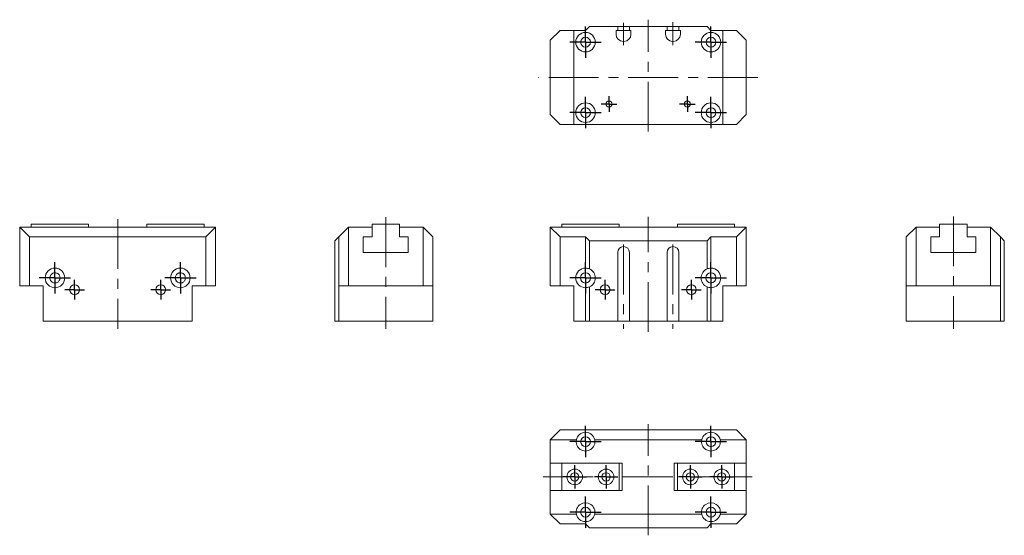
# Model space of a CAD drawing. Header units: millimetres. Extents: x 61 to 312, y 104 to 236.
import ezdxf

# ---------------------------------------------------------------- set-up
doc = ezdxf.new("R2010")
doc.units = ezdxf.units.MM
doc.linetypes.add('CENTERX2', pattern=[20.32, 12.7, -2.54, 2.54, -2.54])
doc.layers.add('FORMAT', color=7, linetype='Continuous')

# ---------------------------------------------------------------- blocks, each defined once
blk = doc.blocks.new('SW_CENTERMARKSYMBOL_0')
at = {"layer": 'FORMAT', "color": 0}
for q in [(-2.5, 0), (0, 2.5), (0, -2.5), (2.5, 0)]:
    blk.add_line((0, 0), q, dxfattribs=at)
blk = doc.blocks.new('SW_CENTERMARKSYMBOL_1')
at = {"layer": 'FORMAT', "color": 0}
for q in [(-2.5, 0), (0, 2.5), (0, -2.5), (2.5, 0)]:
    blk.add_line((0, 0), q, dxfattribs=at)
blk = doc.blocks.new('SW_CENTERMARKSYMBOL_2')
at = {"layer": 'FORMAT', "color": 0}
for q in [(0, 4), (-4, 0), (0, -4), (4, 0)]:
    blk.add_line((0, 0), q, dxfattribs=at)
blk = doc.blocks.new('SW_CENTERMARKSYMBOL_3')
at = {"layer": 'FORMAT', "color": 0}
for q in [(0, 4), (-4, 0), (0, -4), (4, 0)]:
    blk.add_line((0, 0), q, dxfattribs=at)
blk = doc.blocks.new('SW_CENTERMARKSYMBOL_4')
at = {"layer": 'FORMAT', "color": 0}
for q in [(0, 3), (-3, 0), (0, -3), (3, 0)]:
    blk.add_line((0, 0), q, dxfattribs=at)
blk = doc.blocks.new('SW_CENTERMARKSYMBOL_5')
at = {"layer": 'FORMAT', "color": 0}
for q in [(0, 3), (-3, 0), (0, -3), (3, 0)]:
    blk.add_line((0, 0), q, dxfattribs=at)
blk = doc.blocks.new('SW_CENTERMARKSYMBOL_6')
at = {"layer": 'FORMAT', "color": 0}
for q in [(0, 3), (-3, 0), (0, -3), (3, 0)]:
    blk.add_line((0, 0), q, dxfattribs=at)
blk = doc.blocks.new('SW_CENTERMARKSYMBOL_7')
at = {"layer": 'FORMAT', "color": 0}
for q in [(0, 3), (-3, 0), (0, -3), (3, 0)]:
    blk.add_line((0, 0), q, dxfattribs=at)
blk = doc.blocks.new('SW_CENTERMARKSYMBOL_8')
at = {"layer": 'FORMAT', "color": 0}
for q in [(0, 4), (-4, 0), (0, -4), (4, 0)]:
    blk.add_line((0, 0), q, dxfattribs=at)
blk = doc.blocks.new('SW_CENTERMARKSYMBOL_9')
at = {"layer": 'FORMAT', "color": 0}
for q in [(0, 4), (-4, 0), (0, -4), (4, 0)]:
    blk.add_line((0, 0), q, dxfattribs=at)
blk = doc.blocks.new('SW_CENTERMARKSYMBOL_10')
at = {"layer": 'FORMAT', "color": 0}
for q in [(0, 4), (-4, 0), (0, -4), (4, 0)]:
    blk.add_line((0, 0), q, dxfattribs=at)
blk = doc.blocks.new('SW_CENTERMARKSYMBOL_11')
at = {"layer": 'FORMAT', "color": 0}
for q in [(0, 4), (-4, 0), (0, -4), (4, 0)]:
    blk.add_line((0, 0), q, dxfattribs=at)
blk = doc.blocks.new('SW_CENTERMARKSYMBOL_12')
at = {"layer": 'FORMAT', "color": 0}
for q in [(0, 4), (-4, 0), (0, -4), (4, 0)]:
    blk.add_line((0, 0), q, dxfattribs=at)
blk = doc.blocks.new('SW_CENTERMARKSYMBOL_13')
at = {"layer": 'FORMAT', "color": 0}
for q in [(0, 4), (-4, 0), (0, -4), (4, 0)]:
    blk.add_line((0, 0), q, dxfattribs=at)
blk = doc.blocks.new('SW_CENTERMARKSYMBOL_14')
at = {"layer": 'FORMAT', "color": 0}
for q in [(0, 4), (-4, 0), (0, -4), (4, 0)]:
    blk.add_line((0, 0), q, dxfattribs=at)
blk = doc.blocks.new('SW_CENTERMARKSYMBOL_15')
at = {"layer": 'FORMAT', "color": 0}
for q in [(0, 4), (-4, 0), (0, -4), (4, 0)]:
    blk.add_line((0, 0), q, dxfattribs=at)
blk = doc.blocks.new('SW_CENTERMARKSYMBOL_16')
at = {"layer": 'FORMAT', "color": 0}
for q in [(-2, 0), (0, 2), (0, -2), (2, 0)]:
    blk.add_line((0, 0), q, dxfattribs=at)
blk = doc.blocks.new('SW_CENTERMARKSYMBOL_17')
at = {"layer": 'FORMAT', "color": 0}
for q in [(-2, 0), (0, 2), (0, -2), (2, 0)]:
    blk.add_line((0, 0), q, dxfattribs=at)
blk = doc.blocks.new('SW_CENTERMARKSYMBOL_18')
at = {"layer": 'FORMAT', "color": 0}
for q in [(0, 4), (-4, 0), (0, -4), (4, 0)]:
    blk.add_line((0, 0), q, dxfattribs=at)
blk = doc.blocks.new('SW_CENTERMARKSYMBOL_19')
at = {"layer": 'FORMAT', "color": 0}
for q in [(0, 4), (-4, 0), (0, -4), (4, 0)]:
    blk.add_line((0, 0), q, dxfattribs=at)
blk = doc.blocks.new('SW_CENTERMARKSYMBOL_20')
at = {"layer": 'FORMAT', "color": 0}
for q in [(-2.5, 0), (0, 2.5), (0, -2.5), (2.5, 0)]:
    blk.add_line((0, 0), q, dxfattribs=at)
blk = doc.blocks.new('SW_CENTERMARKSYMBOL_21')
at = {"layer": 'FORMAT', "color": 0}
for q in [(-2.5, 0), (0, 2.5), (0, -2.5), (2.5, 0)]:
    blk.add_line((0, 0), q, dxfattribs=at)

msp = doc.modelspace()

# ---------------------------------------------------------------- linework, layer by layer
at = {"color": 7, "linetype": 'Continuous', "lineweight": 15}
for p, q in [((206.41, 234), (205.41, 233)), ((206.41, 234), (213.61, 234)), ((213.61, 233), (213.61, 234)), ((213.61, 234), (215.11, 234)), ((215.11, 234), (216.61, 234)), ((216.61, 234), (226.21, 234)), ((216.61, 234), (216.61, 233)), ((226.21, 234), (226.21, 233)), ((226.21, 234), (227.71, 234)), ((227.71, 234), (229.21, 234)), ((229.21, 233), (229.21, 234)), ((229.21, 234), (236.41, 234)), ((237.41, 233), (236.41, 234)), ((198.91, 233), (196.41, 230.5)), ((202.41, 233), (198.91, 233)), ((202.41, 209), (202.41, 233)), ((202.41, 233), (205.41, 233)), ((213.21, 233), (213.61, 233)), ((213.21, 232), (213.21, 233)), ((215.11, 233), (213.61, 233)), ((216.61, 233), (215.11, 233)), ((216.61, 233), (217.01, 233)), ((217.01, 233), (217.01, 232)), ((226.21, 233), (225.81, 233)), ((225.81, 233), (225.81, 232)), ((227.71, 233), (226.21, 233)), ((229.21, 233), (227.71, 233)), ((229.61, 233), (229.21, 233)), ((229.61, 232), (229.61, 233)), ((237.41, 233), (240.41, 233)), ((240.41, 233), (240.41, 209)), ((243.91, 233), (240.41, 233)), ((246.41, 230.5), (243.91, 233)), ((196.41, 230.5), (196.41, 211.5)), ((215.21, 230.2), (215.01, 230.2)), ((227.61, 230.2), (227.81, 230.2)), ((246.41, 211.5), (246.41, 230.5)), ((196.41, 211.5), (198.91, 209)), ((243.91, 209), (246.41, 211.5)), ((198.91, 209), (202.41, 209)), ((202.41, 209), (240.41, 209)), ((240.41, 209), (243.91, 209)), ((78.58, 183.51), (63.98, 183.51)), ((63.98, 183.51), (63.98, 182.81)), ((78.58, 182.81), (78.58, 183.51)), ((93.48, 182.81), (93.48, 183.51)), ((93.48, 183.51), (108.08, 183.51)), ((108.08, 182.81), (108.08, 183.51)), ((150.94, 182.81), (150.94, 183.51)), ((150.94, 183.51), (157.94, 183.51)), ((157.94, 183.51), (157.94, 182.81)), ((213.96, 183.51), (199.36, 183.51)), ((199.36, 183.51), (199.36, 182.81)), ((213.96, 182.81), (213.96, 183.51)), ((228.86, 182.81), (228.86, 183.51)), ((228.86, 183.51), (243.46, 183.51)), ((243.46, 182.81), (243.46, 183.51)), ((295.76, 182.81), (295.76, 183.51)), ((295.76, 183.51), (302.76, 183.51)), ((302.76, 183.51), (302.76, 182.81)), ((61.03, 182.81), (63.53, 180.31)), ((67.68, 182.81), (61.03, 182.81)), ((61.03, 167.81), (61.03, 182.81)), ((72.38, 182.81), (67.68, 182.81)), ((99.68, 182.81), (72.38, 182.81)), ((104.38, 182.81), (99.68, 182.81)), ((111.03, 182.81), (104.38, 182.81)), ((108.53, 180.31), (111.03, 182.81)), ((111.03, 182.81), (111.03, 167.81)), ((142.44, 180.31), (144.94, 182.81)), ((144.94, 182.81), (144.94, 167.81)), ((144.94, 182.81), (150.94, 182.81)), ((150.94, 182.81), (150.94, 180.31)), ((157.94, 180.31), (157.94, 182.81)), ((157.94, 182.81), (163.94, 182.81)), ((163.94, 167.81), (163.94, 182.81)), ((163.94, 182.81), (166.44, 180.31)), ((196.41, 182.81), (198.91, 180.31)), ((196.41, 182.81), (203.06, 182.81)), ((196.41, 167.81), (196.41, 182.81)), ((207.76, 182.81), (203.06, 182.81)), ((207.76, 182.81), (235.06, 182.81)), ((239.76, 182.81), (235.06, 182.81)), ((239.76, 182.81), (246.41, 182.81)), ((243.91, 180.31), (246.41, 182.81)), ((246.41, 182.81), (246.41, 167.81)), ((287.26, 180.31), (289.76, 182.81)), ((289.76, 182.81), (289.76, 167.81)), ((295.76, 182.81), (289.76, 182.81)), ((295.76, 180.31), (295.76, 182.81)), ((308.76, 182.81), (302.76, 182.81)), ((302.76, 182.81), (302.76, 180.31)), ((308.76, 167.81), (308.76, 182.81)), ((308.76, 182.81), (311.26, 180.31)), ((108.53, 180.31), (63.53, 180.31)), ((63.53, 180.31), (63.53, 167.81)), ((108.53, 167.81), (108.53, 180.31)), ((141.44, 179.31), (142.44, 180.31)), ((141.44, 172.1), (141.44, 179.31)), ((142.44, 167.81), (142.44, 180.31)), ((150.94, 180.31), (148.69, 180.31)), ((148.69, 180.31), (148.69, 176.31)), ((160.19, 180.31), (157.94, 180.31)), ((160.19, 176.31), (160.19, 180.31)), ((166.44, 180.31), (166.44, 167.81)), ((198.91, 180.31), (205.41, 180.31)), ((198.91, 180.31), (198.91, 167.81)), ((205.41, 180.31), (205.41, 172.31)), ((205.41, 180.31), (206.41, 179.31)), ((206.41, 179.31), (206.41, 172.1)), ((206.41, 179.31), (236.41, 179.31)), ((236.41, 179.31), (237.41, 180.31)), ((236.41, 172.1), (236.41, 179.31)), ((237.41, 180.31), (243.91, 180.31)), ((237.41, 180.31), (237.41, 172.31)), ((243.91, 167.81), (243.91, 180.31)), ((287.26, 167.81), (287.26, 180.31)), ((293.51, 180.31), (295.76, 180.31)), ((293.51, 176.31), (293.51, 180.31)), ((302.76, 180.31), (305.01, 180.31)), ((305.01, 180.31), (305.01, 176.31)), ((311.26, 180.31), (311.26, 167.81)), ((311.26, 180.31), (312.26, 179.31)), ((312.26, 179.31), (312.26, 172.1)), ((148.69, 176.31), (160.19, 176.31)), ((213.61, 176.31), (213.61, 158.81)), ((216.61, 176.31), (216.61, 158.81)), ((226.21, 176.31), (226.21, 158.81)), ((229.21, 176.31), (229.21, 158.81)), ((305.01, 176.31), (293.51, 176.31)), ((141.44, 172.1), (141.44, 167.52)), ((312.26, 167.52), (312.26, 172.1)), ((63.53, 167.81), (61.03, 167.81)), ((67.03, 167.81), (63.53, 167.81)), ((67.03, 167.81), (67.03, 158.81)), ((105.03, 167.81), (105.03, 158.81)), ((108.53, 167.81), (105.03, 167.81)), ((111.03, 167.81), (108.53, 167.81)), ((141.44, 158.81), (141.44, 167.52)), ((144.94, 167.81), (142.44, 167.81)), ((142.44, 167.81), (142.44, 158.81)), ((163.94, 167.81), (144.94, 167.81)), ((166.44, 167.81), (163.94, 167.81)), ((166.44, 167.81), (166.44, 158.81)), ((198.91, 167.81), (196.41, 167.81)), ((202.41, 167.81), (198.91, 167.81)), ((202.41, 167.81), (202.41, 158.81)), ((205.41, 167.31), (205.41, 158.81)), ((206.41, 167.52), (206.41, 158.81)), ((236.41, 158.81), (236.41, 167.52)), ((237.41, 167.31), (237.41, 158.81)), ((243.91, 167.81), (240.41, 167.81)), ((240.41, 167.81), (240.41, 158.81)), ((246.41, 167.81), (243.91, 167.81)), ((289.76, 167.81), (287.26, 167.81)), ((287.26, 167.81), (287.26, 158.81)), ((308.76, 167.81), (289.76, 167.81)), ((311.26, 167.81), (308.76, 167.81)), ((311.26, 167.81), (311.26, 158.81)), ((312.26, 167.52), (312.26, 158.81)), ((105.03, 158.81), (67.03, 158.81)), ((142.44, 158.81), (141.44, 158.81)), ((142.44, 158.81), (166.44, 158.81)), ((202.41, 158.81), (205.41, 158.81)), ((206.41, 158.81), (205.41, 158.81)), ((206.41, 158.81), (213.61, 158.81)), ((215.01, 158.81), (213.61, 158.81)), ((215.21, 158.81), (215.01, 158.81)), ((216.61, 158.81), (215.21, 158.81)), ((216.61, 158.81), (226.21, 158.81)), ((226.21, 158.81), (227.61, 158.81)), ((227.61, 158.81), (227.81, 158.81)), ((227.81, 158.81), (229.21, 158.81)), ((229.21, 158.81), (236.41, 158.81)), ((237.41, 158.81), (236.41, 158.81)), ((237.41, 158.81), (240.41, 158.81)), ((287.26, 158.81), (311.26, 158.81)), ((312.26, 158.81), (311.26, 158.81)), ((198.91, 131.01), (196.41, 128.51)), ((198.91, 131.01), (243.91, 131.01)), ((246.41, 128.51), (243.91, 131.01)), ((196.41, 128.51), (203.06, 128.51)), ((196.41, 122.51), (196.41, 128.51)), ((207.76, 128.51), (235.06, 128.51)), ((239.76, 128.51), (246.41, 128.51)), ((246.41, 122.51), (246.41, 128.51)), ((196.41, 122.51), (199.36, 122.51)), ((196.41, 115.51), (196.41, 122.51)), ((213.96, 122.51), (199.36, 122.51)), ((199.36, 122.51), (199.36, 115.51)), ((213.96, 122.51), (213.96, 115.51)), ((213.96, 122.51), (214.76, 122.51)), ((214.76, 122.51), (214.76, 115.51)), ((228.06, 122.51), (228.86, 122.51)), ((228.06, 115.51), (228.06, 122.51)), ((228.86, 115.51), (228.86, 122.51)), ((228.86, 122.51), (243.46, 122.51)), ((243.46, 115.51), (243.46, 122.51)), ((243.46, 122.51), (246.41, 122.51)), ((246.41, 115.51), (246.41, 122.51)), ((196.41, 109.51), (196.41, 115.51)), ((196.41, 115.51), (199.36, 115.51)), ((213.96, 115.51), (199.36, 115.51)), ((213.96, 115.51), (214.76, 115.51)), ((228.06, 115.51), (228.86, 115.51)), ((228.86, 115.51), (243.46, 115.51)), ((243.46, 115.51), (246.41, 115.51)), ((246.41, 109.51), (246.41, 115.51)), ((196.41, 109.51), (203.06, 109.51)), ((196.41, 109.51), (198.91, 107.01)), ((207.76, 109.51), (235.06, 109.51)), ((239.76, 109.51), (246.41, 109.51)), ((243.91, 107.01), (246.41, 109.51)), ((198.91, 107.01), (205.41, 107.01)), ((205.41, 107.01), (206.41, 106.01)), ((206.41, 106.01), (236.41, 106.01)), ((236.41, 106.01), (237.41, 107.01)), ((237.41, 107.01), (243.91, 107.01))]:
    msp.add_line(p, q, dxfattribs=at)
for centre, radius in [((205.41, 230), 2.5), ((205.41, 230), 1.25), ((237.41, 230), 2.5), ((237.41, 230), 1.25), ((205.41, 212), 2.5), ((211.41, 214.2), 0.8), ((231.41, 214.2), 0.8), ((237.41, 212), 2.5), ((205.41, 212), 1.25), ((237.41, 212), 1.25), ((70.03, 169.81), 2.5), ((102.03, 169.81), 2.5), ((205.41, 169.81), 1.3), ((237.41, 169.81), 1.3), ((75.03, 166.81), 1.25), ((97.03, 166.81), 1.25), ((210.41, 166.81), 1.25), ((232.41, 166.81), 1.25), ((205.41, 128.01), 1.25), ((237.41, 128.01), 1.25), ((202.66, 119.01), 2), ((210.66, 119.01), 2), ((232.16, 119.01), 2), ((240.16, 119.01), 2), ((202.66, 119.01), 1.05), ((210.66, 119.01), 1.05), ((232.16, 119.01), 1.05), ((240.16, 119.01), 1.05), ((205.41, 110.01), 1.25), ((237.41, 110.01), 1.25)]:
    msp.add_circle(centre, radius, dxfattribs=at)
for centre, radius, start, end in [((215.01, 232), 1.8, 180, 270), ((215.21, 232), 1.8, 270, 0), ((227.61, 232), 1.8, 180, 270), ((227.81, 232), 1.8, 270, 0), ((215.11, 176.31), 1.5, 90, 180), ((215.11, 176.31), 1.5, 0, 90), ((227.71, 176.31), 1.5, 90, 180), ((227.71, 176.31), 1.5, 0, 90), ((205.41, 169.81), 2.5, 90, 270), ((205.41, 169.81), 2.5, 66.4218, 90), ((205.41, 169.81), 2.5, 293.5782, 66.4218), ((237.41, 169.81), 2.5, 113.5782, 246.4218), ((237.41, 169.81), 2.5, 90, 113.5782), ((237.41, 169.81), 2.5, 270, 90), ((70.03, 169.81), 1.3, 147.5145, 212.4855), ((70.03, 169.81), 1.3, 327.5145, 32.4855), ((102.03, 169.81), 1.3, 147.5145, 212.4855), ((102.03, 169.81), 1.3, 327.5145, 32.4855), ((205.41, 169.81), 2.5, 270, 293.5782), ((237.41, 169.81), 2.5, 246.4218, 270), ((205.41, 128.01), 2.4, 167.9753, 12.0247), ((205.41, 128.01), 2.4, 12.0247, 167.9753), ((237.41, 128.01), 2.4, 167.9753, 12.0247), ((237.41, 128.01), 2.4, 12.0247, 167.9753), ((205.41, 110.01), 2.4, 347.9753, 192.0247), ((237.41, 110.01), 2.4, 347.9753, 192.0247), ((205.41, 110.01), 2.4, 192.0247, 347.9753), ((237.41, 110.01), 2.4, 192.0247, 347.9753)]:
    msp.add_arc(centre, radius, start, end, dxfattribs=at)
for points, knots in [([(71.12, 170.52), (71.11, 170.54), (71.06, 170.62), (70.94, 170.75), (70.73, 170.92), (70.45, 171.06), (70.09, 171.13), (69.75, 171.09), (69.43, 170.98), (69.14, 170.79), (69.02, 170.61), (68.96, 170.52)], [0, 0, 0, 0, 0.036284, 0.132768, 0.232161, 0.358573, 0.485915, 0.594601, 0.698882, 0.848893, 1, 1, 1, 1]), ([(103.12, 170.52), (103.11, 170.54), (103.06, 170.62), (102.94, 170.75), (102.73, 170.92), (102.45, 171.06), (102.09, 171.13), (101.75, 171.09), (101.43, 170.98), (101.14, 170.79), (101.02, 170.61), (100.96, 170.52)], [0, 0, 0, 0, 0.036284, 0.132768, 0.232161, 0.358573, 0.485915, 0.594601, 0.698882, 0.848893, 1, 1, 1, 1]), ([(68.93, 169.13), (68.94, 169.1), (69, 169.01), (69.12, 168.87), (69.33, 168.7), (69.61, 168.56), (69.97, 168.5), (70.31, 168.53), (70.63, 168.64), (70.93, 168.84), (71.05, 169.02), (71.11, 169.11)], [0, 0, 0, 0, 0.050101, 0.145201, 0.243169, 0.367769, 0.493285, 0.600413, 0.703199, 0.851059, 1, 1, 1, 1]), ([(100.93, 169.13), (100.94, 169.1), (101, 169.01), (101.12, 168.87), (101.33, 168.7), (101.61, 168.56), (101.97, 168.5), (102.31, 168.53), (102.63, 168.64), (102.93, 168.84), (103.05, 169.02), (103.11, 169.11)], [0, 0, 0, 0, 0.0501005, 0.1452012, 0.2431693, 0.367769, 0.4932855, 0.6004131, 0.7031989, 0.8510595, 1, 1, 1, 1])]:
    msp.add_open_spline(points, degree=3, knots=knots, dxfattribs=at)
at = {"layer": 'FORMAT', "color": 7, "linetype": 'CENTERX2', "lineweight": 0}
for p, q in [((215.11, 234.97), (215.11, 229.25)), ((221.41, 207.19), (221.41, 235.74)), ((227.71, 229.2), (227.71, 235.1)), ((249.35, 221), (193.44, 221)), ((86.03, 184.8), (86.03, 156.81)), ((154.44, 185.29), (154.44, 156.81)), ((221.41, 156.03), (221.41, 185.4)), ((299.26, 185.49), (299.26, 156.81)), ((215.11, 178.31), (215.11, 156.81)), ((227.71, 178.31), (227.71, 156.81)), ((221.41, 104.1), (221.41, 132.51)), ((194.63, 119.01), (248.65, 119.01))]:
    msp.add_line(p, q, dxfattribs=at)

# ---------------------------------------------------------------- block references
at = {"layer": 'FORMAT', "color": 7}
for name, p in [('SW_CENTERMARKSYMBOL_12', (205.41, 230)), ('SW_CENTERMARKSYMBOL_13', (237.41, 230)), ('SW_CENTERMARKSYMBOL_16', (211.41, 214.2)), ('SW_CENTERMARKSYMBOL_17', (231.41, 214.2)), ('SW_CENTERMARKSYMBOL_14', (205.41, 212)), ('SW_CENTERMARKSYMBOL_15', (237.41, 212)), ('SW_CENTERMARKSYMBOL_18', (70.03, 169.81)), ('SW_CENTERMARKSYMBOL_19', (102.03, 169.81)), ('SW_CENTERMARKSYMBOL_2', (205.41, 169.81)), ('SW_CENTERMARKSYMBOL_3', (237.41, 169.81)), ('SW_CENTERMARKSYMBOL_20', (75.03, 166.81)), ('SW_CENTERMARKSYMBOL_21', (97.03, 166.81)), ('SW_CENTERMARKSYMBOL_0', (210.41, 166.81)), ('SW_CENTERMARKSYMBOL_1', (232.41, 166.81)), ('SW_CENTERMARKSYMBOL_8', (205.41, 128.01)), ('SW_CENTERMARKSYMBOL_9', (237.41, 128.01)), ('SW_CENTERMARKSYMBOL_4', (202.66, 119.01)), ('SW_CENTERMARKSYMBOL_5', (210.66, 119.01)), ('SW_CENTERMARKSYMBOL_6', (232.16, 119.01)), ('SW_CENTERMARKSYMBOL_7', (240.16, 119.01)), ('SW_CENTERMARKSYMBOL_11', (205.41, 110.01)), ('SW_CENTERMARKSYMBOL_10', (237.41, 110.01))]:
    msp.add_blockref(name, p, dxfattribs=at)

doc.saveas('drawing.dxf')
